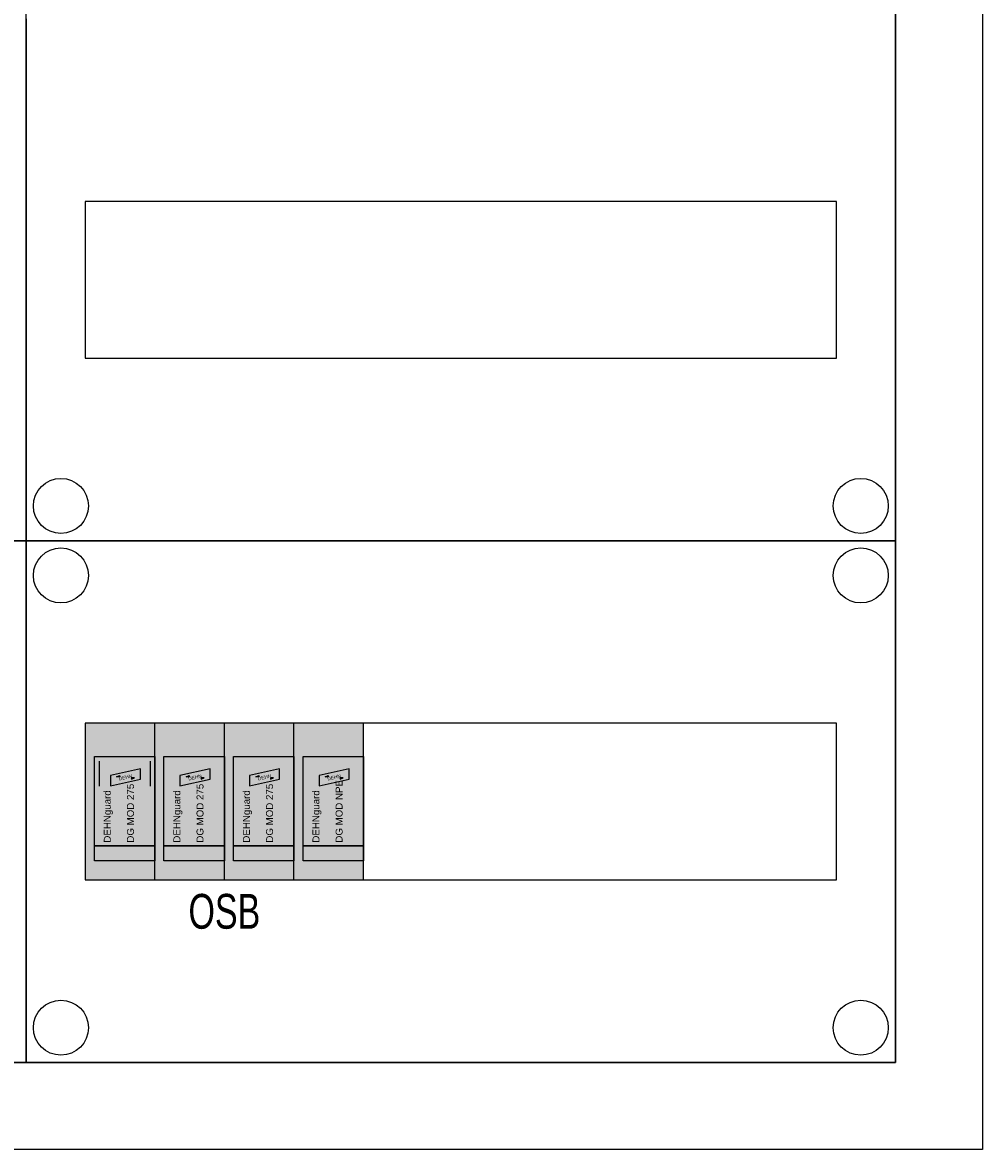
# Model space of a CAD drawing. Header units: millimetres. Extents: x -11050 to 27196, y -10809 to 18412.
# Tile 2 of 10: x -8260 to -5500, y 5500 to 8740. Entities that reach past the tile are written whole.
import ezdxf
from ezdxf.enums import TextEntityAlignment as Align

# ---------------------------------------------------------------- set-up
doc = ezdxf.new("R2010")
doc.units = ezdxf.units.MM
doc.header["$LTSCALE"] = 100
doc.layers.add('EL$6----', color=7, linetype='Continuous')
doc.styles.add('Arial', font='arial.ttf')
doc.styles.get("Standard").update_dxf_attribs({"font": 'arial.ttf'})

# ---------------------------------------------------------------- blocks, each defined once
blk = doc.blocks.new('OSB2')
h = blk.add_hatch(color=20)
h.dxf.hatch_style = 1
h.paths.add_polyline_path([(200, 450), (0, 450), (0, 0), (200, 0)])
h.paths.add_polyline_path([(200, 354.5), (200, 54.5), (26.1, 54.5), (26.1, 354.5)], flags=17)
h = blk.add_hatch(color=20)
h.dxf.hatch_style = 1
h.paths.add_polyline_path([(400, 450), (200, 450), (200, 0), (400, 0)])
h.paths.add_polyline_path([(400, 354.5), (400, 54.5), (226.1, 54.5), (226.1, 354.5)], flags=17)
h = blk.add_hatch(color=20)
h.dxf.hatch_style = 1
h.paths.add_polyline_path([(600, 450), (400, 450), (400, 0), (600, 0)])
h.paths.add_polyline_path([(600, 354.5), (600, 54.5), (426.1, 54.5), (426.1, 354.5)], flags=17)
h = blk.add_hatch(color=20)
h.dxf.hatch_style = 1
h.paths.add_polyline_path([(800, 450), (600, 450), (600, 0), (800, 0)])
h.paths.add_polyline_path([(800, 354.5), (800, 54.5), (626.1, 54.5), (626.1, 354.5)], flags=17)
h = blk.add_hatch(color=7)
h.dxf.hatch_style = 1
h.paths.add_polyline_path([(26.1, 354.5), (200, 354.5), (200, 98.3), (26.1, 98.3)])
h.paths.add_polyline_path([(226.1, 354.5), (400, 354.5), (400, 98.3), (226.1, 98.3)])
h.paths.add_polyline_path([(426.1, 354.5), (600, 354.5), (600, 98.3), (426.1, 98.3)])
h.paths.add_polyline_path([(626.1, 354.5), (800, 354.5), (800, 98.3), (626.1, 98.3)])
h = blk.add_hatch(color=20)
h.dxf.hatch_style = 1
h.paths.add_polyline_path([(72.1, 269.9), (158.9, 289.6), (158.9, 319.6), (72.1, 299.9)])
h = blk.add_hatch(color=256)
h.dxf.hatch_style = 1
h.paths.add_polyline_path([(99.4, 296.5), (90.1, 296.1), (98.7, 299.7)])
h.paths.add_polyline_path([(132.9, 289.8), (141.5, 293.5), (132.2, 293)])
h = blk.add_hatch(color=255)
h.dxf.hatch_style = 1
h.paths.add_polyline_path([(132.9, 289.8), (141.5, 293.5), (132.2, 293)])
h.paths.add_polyline_path([(99.4, 296.5), (90.1, 296.1), (98.7, 299.7)])
h = blk.add_hatch(color=20)
h.dxf.hatch_style = 1
h.paths.add_polyline_path([(272.1, 269.9), (358.9, 289.6), (358.9, 319.6), (272.1, 299.9)])
h = blk.add_hatch(color=256)
h.dxf.hatch_style = 1
h.paths.add_polyline_path([(299.4, 296.5), (290.1, 296.1), (298.7, 299.7)])
h.paths.add_polyline_path([(332.9, 289.8), (341.5, 293.5), (332.2, 293)])
h = blk.add_hatch(color=255)
h.dxf.hatch_style = 1
h.paths.add_polyline_path([(332.9, 289.8), (341.5, 293.5), (332.2, 293)])
h.paths.add_polyline_path([(299.4, 296.5), (290.1, 296.1), (298.7, 299.7)])
h = blk.add_hatch(color=20)
h.dxf.hatch_style = 1
h.paths.add_polyline_path([(472.1, 269.9), (558.9, 289.6), (558.9, 319.6), (472.1, 299.9)])
h = blk.add_hatch(color=256)
h.dxf.hatch_style = 1
h.paths.add_polyline_path([(499.4, 296.5), (490.1, 296.1), (498.7, 299.7)])
h.paths.add_polyline_path([(532.9, 289.8), (541.5, 293.5), (532.2, 293)])
h = blk.add_hatch(color=255)
h.dxf.hatch_style = 1
h.paths.add_polyline_path([(532.9, 289.8), (541.5, 293.5), (532.2, 293)])
h.paths.add_polyline_path([(499.4, 296.5), (490.1, 296.1), (498.7, 299.7)])
h = blk.add_hatch(color=20)
h.dxf.hatch_style = 1
h.paths.add_polyline_path([(672.1, 269.9), (758.9, 289.6), (758.9, 319.6), (672.1, 299.9)])
h = blk.add_hatch(color=256)
h.dxf.hatch_style = 1
h.paths.add_polyline_path([(699.4, 296.5), (690.1, 296.1), (698.7, 299.7)])
h.paths.add_polyline_path([(732.9, 289.8), (741.5, 293.5), (732.2, 293)])
h = blk.add_hatch(color=255)
h.dxf.hatch_style = 1
h.paths.add_polyline_path([(732.9, 289.8), (741.5, 293.5), (732.2, 293)])
h.paths.add_polyline_path([(699.4, 296.5), (690.1, 296.1), (698.7, 299.7)])
at = {"true_color": 0x139b48}
h = blk.add_hatch(color=114, dxfattribs=at)
h.dxf.hatch_style = 1
h.paths.add_polyline_path([(26.1, 98.3), (200, 98.3), (200, 54.5), (26.1, 54.5)])
h = blk.add_hatch(color=114, dxfattribs=at)
h.dxf.hatch_style = 1
h.paths.add_polyline_path([(226.1, 98.3), (400, 98.3), (400, 54.5), (226.1, 54.5)])
h = blk.add_hatch(color=114, dxfattribs=at)
h.dxf.hatch_style = 1
h.paths.add_polyline_path([(426.1, 98.3), (600, 98.3), (600, 54.5), (426.1, 54.5)])
h = blk.add_hatch(color=114, dxfattribs=at)
h.dxf.hatch_style = 1
h.paths.add_polyline_path([(626.1, 98.3), (800, 98.3), (800, 54.5), (626.1, 54.5)])
for points in [[(800, 0), (800, 450), (0, 450), (0, 0)], [(26.1, 98.3), (200, 98.3), (200, 54.5), (26.1, 54.5)], [(226.1, 98.3), (400, 98.3), (400, 54.5), (226.1, 54.5)], [(426.1, 98.3), (600, 98.3), (600, 54.5), (426.1, 54.5)], [(626.1, 98.3), (800, 98.3), (800, 54.5), (626.1, 54.5)]]:
    blk.add_lwpolyline(points, close=True)
for points in [[(200, 0), (200, 450)], [(400, 0), (400, 450)], [(600, 0), (600, 450)]]:
    blk.add_lwpolyline(points)
at = {"color": 255}
for points in [[(26.1, 354.5), (200, 354.5), (200, 98.3), (26.1, 98.3)], [(226.1, 354.5), (400, 354.5), (400, 98.3), (226.1, 98.3)], [(426.1, 354.5), (600, 354.5), (600, 98.3), (426.1, 98.3)], [(626.1, 354.5), (800, 354.5), (800, 98.3), (626.1, 98.3)]]:
    blk.add_lwpolyline(points, close=True, dxfattribs=at)
at = {"flags": 128}
for points in [[(39.8, 340.9), (39.8, 269.4)], [(186.3, 340.9), (186.3, 269.4)]]:
    blk.add_lwpolyline(points, dxfattribs=at)
for points in [[(72.1, 269.9), (158.9, 289.6), (158.9, 319.6), (72.1, 299.9)], [(99.4, 296.5), (90.1, 296.1), (98.7, 299.7)], [(132.9, 289.8), (141.5, 293.5), (132.2, 293)], [(272.1, 269.9), (358.9, 289.6), (358.9, 319.6), (272.1, 299.9)], [(299.4, 296.5), (290.1, 296.1), (298.7, 299.7)], [(332.9, 289.8), (341.5, 293.5), (332.2, 293)], [(472.1, 269.9), (558.9, 289.6), (558.9, 319.6), (472.1, 299.9)], [(499.4, 296.5), (490.1, 296.1), (498.7, 299.7)], [(532.9, 289.8), (541.5, 293.5), (532.2, 293)], [(672.1, 269.9), (758.9, 289.6), (758.9, 319.6), (672.1, 299.9)], [(699.4, 296.5), (690.1, 296.1), (698.7, 299.7)], [(732.9, 289.8), (741.5, 293.5), (732.2, 293)]]:
    blk.add_lwpolyline(points, close=True, dxfattribs=at)
at = {"color": 7, "char_height": 10, "attachment_point": 5, "rotation": 12.7681, "style": 'Arial'}
for insert in [(115.5, 294.8), (315.5, 294.8), (515.5, 294.8), (715.5, 294.8)]:
    blk.add_mtext_dynamic_manual_height_columns('DEHN', width=88.37, gutter_width=6, heights=[0], dxfattribs=dict(at, insert=insert))
at = {"color": 250, "char_height": 20, "attachment_point": 1, "rotation": 90, "style": 'Arial'}
for s, insert in [('DEHNguard\\P\\PDG MOD 275', (53.2, 107)), ('DEHNguard\\P\\PDG MOD 275', (253.2, 107)), ('DEHNguard\\P\\PDG MOD 275', (453.2, 107)), ('DEHNguard\\P\\PDG MOD NPE', (653.2, 107))]:
    blk.add_mtext_dynamic_manual_height_columns(s, width=410.711, gutter_width=6, heights=[0], dxfattribs=dict(at, insert=insert))

msp = doc.modelspace()

# ---------------------------------------------------------------- linework, layer by layer
at = {"layer": 'EL$6----', "color": 7}
for p, q in [((-5750, 5750), (-5750, 17750)), ((-8250, 7250), (-8250, 10250)), ((-5750, 10250), (-5750, 7250)), ((-8250, 8750), (-8250, 7250)), ((-8080, 8225), (-8080, 7775)), ((-10750, 7250), (-8250, 7250)), ((-8250, 7250), (-10750, 7250)), ((-8250, 7250), (-8250, 5750)), ((-8250, 5750), (-8250, 7250)), ((-8250, 7250), (-5750, 7250)), ((-5750, 7250), (-8250, 7250)), ((-5750, 7250), (-5750, 5750)), ((-8250, 5750), (-10750, 5750)), ((-10750, 5750), (-5750, 5750)), ((-5750, 5750), (-8250, 5750))]:
    msp.add_line(p, q, dxfattribs=at)
at = {"layer": 'EL$6----'}
msp.add_lwpolyline([(-5500, 5500), (-11050, 5500), (-11050, 18000), (-5500, 18000)], close=True, dxfattribs=at)
at = {"layer": 'EL$6----', "color": 7}
for points in [[(-8080, 7775), (-5920, 7775), (-5920, 8225), (-8080, 8225)], [(-8080, 6275), (-5920, 6275), (-5920, 6725), (-8080, 6725)]]:
    msp.add_lwpolyline(points, close=True, dxfattribs=at)
for centre in [(-8150, 7350), (-5850, 7350), (-8150, 7150), (-5850, 7150), (-8150, 5850), (-5850, 5850)]:
    msp.add_circle(centre, 79.1, dxfattribs=at)

# ---------------------------------------------------------------- block references
at = {"layer": 'EL$6----'}
msp.add_blockref('OSB2', (-8080, 6275), dxfattribs=at)

# ---------------------------------------------------------------- texts
at = {"layer": 'EL$6----', "color": 7, "width": 0.7}
msp.add_text('OSB', height=100, dxfattribs=at).set_placement((-7680, 6184.6), align=Align.MIDDLE_CENTER)

doc.saveas('drawing.dxf')
